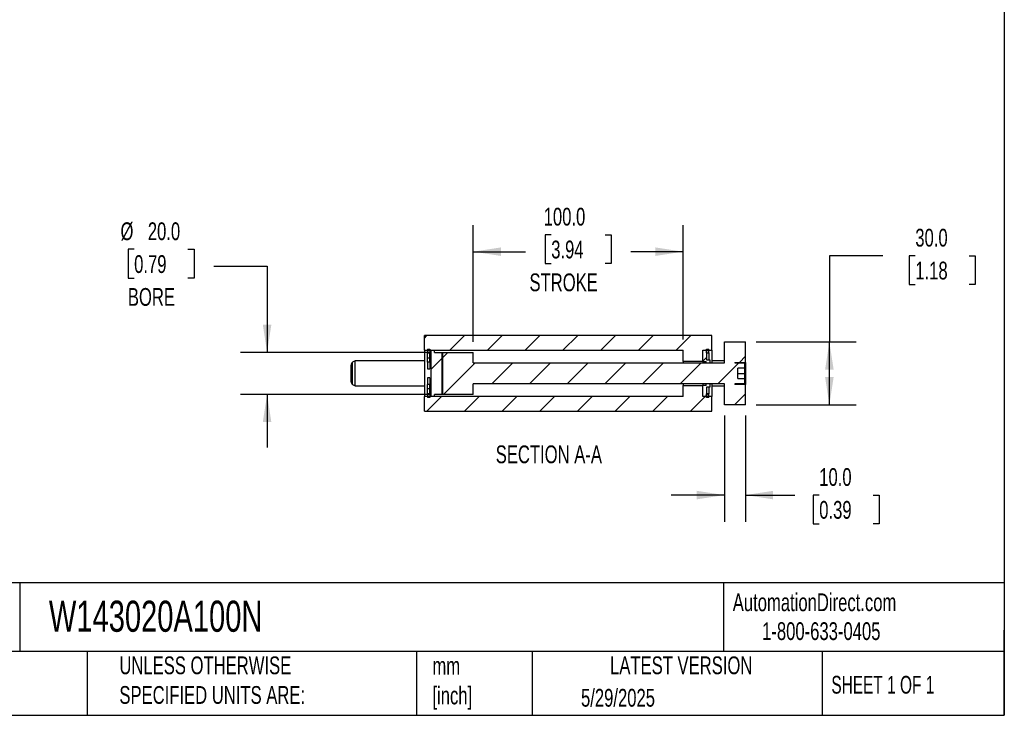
# Model space of a CAD drawing. Header units: millimetres. Extents: x 25 to 1092, y 25 to 838.
# Tile 3 of 4: x 623 to 1092, y 25 to 357. Entities that reach past the tile are written whole.
import ezdxf

# ---------------------------------------------------------------- set-up
doc = ezdxf.new("R2010")
doc.units = ezdxf.units.MM
doc.header["$LTSCALE"] = 4
doc.linetypes.add('SLD-Solid', pattern=[0])
doc.layers.add('DIMENSIONS', color=140, linetype='SLD-Solid', lineweight=25)
doc.layers.add('TEXT', color=140, linetype='SLD-Solid', lineweight=25)
doc.layers.add('HATCH', color=6, linetype='SLD-Solid')
doc.styles.add('SLDTEXTSTYLE0', font='TXT', dxfattribs={"width": 0.7})
doc.styles.add('SLDTEXTSTYLE1', font='TXT', dxfattribs={"width": 0.65})
doc.dimstyles.new('SLDDIMSTYLE0', dxfattribs={"dimtxt": 8.632031, "dimasz": 13.208, "dimexe": 0, "dimexo": 0.0625, "dimgap": 2.158008, "dimtad": 0, "dimtih": 1, "dimtoh": 1, "dimrnd": 1e-09, "dimzin": 4, "dimdsep": 46, "dimtxsty": 'SLDTEXTSTYLE0', "dimsah": 1, "dimcen": 0.09, "dimadec": 0, "dimazin": 1, "dimtfac": 1, "dimtmove": 0, "dimatfit": 0, "dimfxl": 0, "dimfrac": 2, "dimtolj": 1, "dimtzin": 12, "dimarcsym": 0})
doc.dimstyles.new('SLDDIMSTYLE2', dxfattribs={"dimtxt": 8.632031, "dimasz": 13.208, "dimexe": 0, "dimexo": 0.0625, "dimgap": 2.158008, "dimtad": 0, "dimtih": 1, "dimtoh": 1, "dimrnd": 1e-09, "dimzin": 4, "dimdsep": 46, "dimtxsty": 'SLDTEXTSTYLE0', "dimsah": 1, "dimcen": 0.09, "dimadec": 0, "dimazin": 1, "dimtfac": 1, "dimtofl": 0, "dimtmove": 0, "dimatfit": 3, "dimfxl": 0, "dimfrac": 2, "dimtolj": 1, "dimtzin": 12, "dimarcsym": 0})

# ---------------------------------------------------------------- blocks, each defined once
blk = doc.blocks.new('_D_29')
at = {"layer": 'DIMENSIONS'}
for p, q in [((677.46, 247.48), (674.57, 247.48)), ((674.57, 247.48), (674.57, 233.76)), ((703.12, 247.48), (706.01, 247.48)), ((706.01, 247.48), (706.01, 233.76)), ((715.43, 239.41), (740.83, 239.41)), ((740.83, 239.41), (740.83, 198.36)), ((674.57, 233.76), (677.46, 233.76)), ((706.01, 233.76), (703.12, 233.76)), ((819, 198.36), (728.13, 198.36)), ((819, 178.36), (728.13, 178.36)), ((740.83, 178.36), (740.83, 152.96))]:
    blk.add_line(p, q, dxfattribs=at)
for points in [[(740.83, 198.36), (742.86, 211.57), (738.79, 211.57)], [(740.83, 178.36), (738.79, 165.15), (742.86, 165.15)]]:
    blk.add_solid(points, dxfattribs=at)
at = {"layer": 'DIMENSIONS', "char_height": 8.467, "attachment_point": 1, "style": 'SLDTEXTSTYLE0'}
for s, insert in [('%%c', (670.95, 260.33)), ('20.0', (683.98, 260.33)), ('0.79', (677.46, 244.68)), ('BORE', (674.48, 229.03))]:
    blk.add_mtext(s, dxfattribs=dict(at, insert=insert))
blk = doc.blocks.new('_D_30')
at = {"layer": 'DIMENSIONS'}
for p, q in [((839.08, 203.44), (839.08, 259.06)), ((939.08, 204.44), (939.08, 259.06)), ((876.25, 254.43), (873.35, 254.43)), ((873.35, 254.43), (873.35, 240.71)), ((901.9, 254.43), (904.8, 254.43)), ((904.8, 254.43), (904.8, 240.71)), ((839.08, 246.36), (863.96, 246.36)), ((939.08, 246.36), (914.2, 246.36)), ((873.35, 240.71), (876.25, 240.71)), ((904.8, 240.71), (901.9, 240.71))]:
    blk.add_line(p, q, dxfattribs=at)
for points in [[(839.08, 246.36), (852.28, 244.33), (852.28, 248.39)], [(939.08, 246.36), (925.87, 248.39), (925.87, 244.33)]]:
    blk.add_solid(points, dxfattribs=at)
at = {"layer": 'DIMENSIONS', "char_height": 8.467, "attachment_point": 1, "style": 'SLDTEXTSTYLE0'}
for s, insert in [('100.0', (872.66, 267.28)), ('3.94', (876.25, 251.63)), ('STROKE', (865.89, 235.98))]:
    blk.add_mtext(s, dxfattribs=dict(at, insert=insert))
blk = doc.blocks.new('_D_31')
at = {"layer": 'DIMENSIONS'}
for p, q in [((958.83, 168.28), (958.83, 117.66)), ((968.83, 168.28), (968.83, 117.66)), ((958.83, 130.36), (933.43, 130.36)), ((968.83, 130.36), (992.29, 130.36)), ((1003.99, 130.36), (1001.09, 130.36)), ((1001.09, 130.36), (1001.09, 116.64)), ((1029.64, 130.36), (1032.54, 130.36)), ((1032.54, 130.36), (1032.54, 116.64)), ((1001.09, 116.64), (1003.99, 116.64)), ((1032.54, 116.64), (1029.64, 116.64))]:
    blk.add_line(p, q, dxfattribs=at)
for points in [[(958.83, 130.36), (945.62, 132.39), (945.62, 128.33)], [(968.83, 130.36), (982.03, 128.33), (982.03, 132.39)]]:
    blk.add_solid(points, dxfattribs=at)
at = {"layer": 'DIMENSIONS', "char_height": 8.467, "attachment_point": 1, "style": 'SLDTEXTSTYLE0'}
for s, insert in [('10.0', (1003.99, 143.2)), ('0.39', (1003.99, 127.55))]:
    blk.add_mtext(s, dxfattribs=dict(at, insert=insert))
blk = doc.blocks.new('_D_32')
at = {"layer": 'DIMENSIONS'}
for p, q in [((1034.23, 244.41), (1008.83, 244.41)), ((1008.83, 244.41), (1008.83, 203.36)), ((1049.78, 244.41), (1046.89, 244.41)), ((1046.89, 244.41), (1046.89, 230.69)), ((1075.44, 244.41), (1078.33, 244.41)), ((1078.33, 244.41), (1078.33, 230.69)), ((1046.89, 230.69), (1049.78, 230.69)), ((1078.33, 230.69), (1075.44, 230.69)), ((973.91, 203.36), (1021.53, 203.36)), ((1008.83, 173.36), (1008.83, 203.36)), ((973.91, 173.36), (1021.53, 173.36))]:
    blk.add_line(p, q, dxfattribs=at)
for points in [[(1008.83, 203.36), (1006.79, 190.15), (1010.86, 190.15)], [(1008.83, 173.36), (1010.86, 186.57), (1006.79, 186.57)]]:
    blk.add_solid(points, dxfattribs=at)
at = {"layer": 'DIMENSIONS', "char_height": 8.467, "attachment_point": 1, "style": 'SLDTEXTSTYLE0'}
for s, insert in [('30.0', (1049.78, 257.26)), ('1.18', (1049.78, 241.6))]:
    blk.add_mtext(s, dxfattribs=dict(at, insert=insert))

msp = doc.modelspace()

# ---------------------------------------------------------------- hatches: boundary and pattern name
at = {"layer": 'HATCH'}
h = msp.add_hatch(dxfattribs=at)
h.set_pattern_fill('ANSI31', color=256, scale=4, style=0)
h.paths.add_polyline_path([(952.826, 199.358), (952.826, 206.358), (815.826, 206.358), (815.826, 199.358), (939.076, 199.358), (939.076, 194.058), (948.576, 194.058), (948.576, 199.358)], flags=0)
h = msp.add_hatch(dxfattribs=at)
h.set_pattern_fill('ANSI31', color=256, scale=4, style=0)
edge = h.paths.add_edge_path(flags=0)
edge.add_line((958.826, 193.358), (839.076, 193.358))
edge.add_line((839.076, 193.358), (839.076, 198.358))
edge.add_line((839.076, 198.358), (824.076, 198.358))
edge.add_line((824.076, 198.358), (824.076, 178.358))
edge.add_line((824.076, 178.358), (839.076, 178.358))
edge.add_line((839.076, 178.358), (839.076, 183.358))
edge.add_line((839.076, 183.358), (958.826, 183.358))
edge.add_line((958.826, 183.358), (958.826, 173.358))
edge.add_line((958.826, 173.358), (968.826, 173.358))
edge.add_line((968.826, 173.358), (968.826, 183.108))
edge.add_line((968.826, 183.108), (963.826, 183.108))
edge.add_line((963.826, 183.108), (963.826, 183.358))
edge.add_line((963.826, 183.358), (968.076, 183.358))
edge.add_arc((968.076, 183.608), 0.25, 270, 360)
edge.add_line((968.326, 183.608), (968.326, 185.858))
edge.add_line((968.326, 185.858), (965.131, 185.858))
edge.add_line((965.131, 185.858), (965.131, 190.858))
edge.add_line((965.131, 190.858), (968.326, 190.858))
edge.add_line((968.326, 190.858), (968.326, 193.108))
edge.add_arc((968.076, 193.108), 0.25, 0, 90)
edge.add_line((968.076, 193.358), (963.826, 193.358))
edge.add_line((963.826, 193.358), (963.826, 193.608))
edge.add_line((963.826, 193.608), (968.826, 193.608))
edge.add_line((968.826, 193.608), (968.826, 203.358))
edge.add_line((968.826, 203.358), (958.826, 203.358))
edge.add_line((958.826, 203.358), (958.826, 193.358))
h = msp.add_hatch(dxfattribs=at)
h.set_pattern_fill('ANSI31', color=256, scale=4, style=0)
h.paths.add_polyline_path([(817.326, 199.834), (817.326, 198.098), (818.326, 198.098), (818.326, 199.834)], flags=0)
h = msp.add_hatch(dxfattribs=at)
h.set_pattern_fill('ANSI31', color=256, scale=4, style=0)
h.paths.add_polyline_path([(820.576, 199.358), (818.826, 199.358), (818.826, 177.358), (820.576, 177.358), (820.576, 178.358), (824.576, 178.358), (824.576, 198.358), (820.576, 198.358)], flags=0)
h = msp.add_hatch(dxfattribs=at)
h.set_pattern_fill('ANSI31', color=256, scale=4, style=0)
h.paths.add_polyline_path([(951.826, 194.858), (950.326, 194.858), (950.326, 199.358), (948.576, 199.358), (948.576, 194.058), (950.026, 194.058), (950.026, 193.358), (951.826, 193.358)], flags=0)
h = msp.add_hatch(dxfattribs=at)
h.set_pattern_fill('ANSI31', color=256, scale=4, style=0)
h.paths.add_polyline_path([(950.326, 199.834), (950.326, 198.098), (951.326, 198.098), (951.326, 199.834)], flags=0)
h = msp.add_hatch(dxfattribs=at)
h.set_pattern_fill('ANSI31', color=256, scale=4, style=0)
h.paths.add_polyline_path([(950.326, 181.858), (951.826, 181.858), (951.826, 183.358), (950.026, 183.358), (950.026, 182.658), (948.576, 182.658), (948.576, 177.358), (950.326, 177.358)], flags=0)
h = msp.add_hatch(dxfattribs=at)
h.set_pattern_fill('ANSI31', color=256, scale=4, style=0)
h.paths.add_polyline_path([(815.826, 177.358), (815.826, 170.358), (952.826, 170.358), (952.826, 177.358), (948.576, 177.358), (948.576, 182.658), (939.076, 182.658), (939.076, 177.358)], flags=0)
h = msp.add_hatch(dxfattribs=at)
h.set_pattern_fill('ANSI31', color=256, scale=4, style=0)
h.paths.add_polyline_path([(818.326, 176.881), (818.326, 178.618), (817.326, 178.618), (817.326, 176.881)], flags=0)
h = msp.add_hatch(dxfattribs=at)
h.set_pattern_fill('ANSI31', color=256, scale=4, style=0)
h.paths.add_polyline_path([(951.326, 176.881), (951.326, 178.618), (950.326, 178.618), (950.326, 176.881)], flags=0)

# ---------------------------------------------------------------- linework, layer by layer
for p, q in [((952.826, 206.358), (815.826, 206.358)), ((815.826, 199.358), (815.826, 206.358)), ((952.826, 199.358), (952.826, 206.358)), ((958.826, 203.358), (968.826, 203.358)), ((958.826, 193.358), (958.826, 203.358)), ((968.826, 193.608), (968.826, 203.358)), ((815.826, 199.358), (939.076, 199.358)), ((815.826, 199.358), (815.826, 177.358)), ((817.326, 199.834), (818.326, 199.834)), ((817.326, 199.834), (817.326, 198.098)), ((817.326, 198.098), (818.326, 198.098)), ((817.326, 195.673), (817.326, 198.098)), ((818.326, 199.834), (818.326, 198.098)), ((818.326, 195.673), (818.326, 198.098)), ((818.826, 199.358), (820.576, 199.358)), ((818.826, 199.358), (818.826, 177.358)), ((820.576, 198.358), (820.576, 199.358)), ((820.576, 198.358), (824.576, 198.358)), ((824.076, 198.358), (824.076, 178.358)), ((824.076, 198.358), (839.076, 198.358)), ((824.576, 178.358), (824.576, 198.358)), ((839.076, 193.358), (839.076, 198.358)), ((939.076, 194.058), (939.076, 199.358)), ((948.576, 199.358), (950.326, 199.358)), ((948.576, 194.058), (948.576, 199.358)), ((948.576, 199.358), (952.826, 199.358)), ((948.576, 194.058), (948.576, 199.358)), ((950.326, 199.834), (951.326, 199.834)), ((950.326, 198.098), (950.326, 199.834)), ((950.326, 199.358), (950.326, 194.858)), ((950.326, 198.098), (951.326, 198.098)), ((951.326, 198.098), (951.326, 199.834)), ((951.326, 198.098), (951.326, 194.858)), ((952.826, 199.358), (952.826, 193.358)), ((782.826, 194.358), (781.576, 193.636)), ((781.576, 183.079), (781.576, 193.636)), ((815.826, 194.358), (782.826, 194.358)), ((782.826, 182.358), (782.826, 194.358)), ((818.326, 195.673), (817.326, 195.673)), ((817.326, 193.634), (817.326, 195.673)), ((818.326, 193.634), (817.326, 193.634)), ((817.326, 193.634), (817.326, 190.468)), ((818.326, 193.634), (818.326, 195.673)), ((818.326, 193.634), (818.326, 190.468)), ((839.076, 193.358), (958.826, 193.358)), ((948.576, 194.058), (939.076, 194.058)), ((939.076, 194.058), (939.076, 193.358)), ((948.576, 194.058), (950.026, 194.058)), ((948.576, 194.058), (948.576, 193.358)), ((948.576, 194.058), (948.576, 193.358)), ((950.026, 193.358), (950.026, 194.058)), ((950.026, 193.358), (951.826, 193.358)), ((950.326, 194.858), (951.826, 194.858)), ((951.826, 194.858), (951.826, 193.358)), ((958.826, 194.358), (952.826, 194.358)), ((963.826, 193.608), (968.826, 193.608)), ((963.826, 193.608), (963.826, 193.358)), ((963.826, 193.358), (968.076, 193.358)), ((968.326, 193.108), (968.326, 190.858)), ((968.826, 193.608), (968.826, 183.108)), ((780.826, 184.378), (780.826, 192.337)), ((817.326, 190.468), (818.326, 190.468)), ((968.326, 190.858), (965.131, 190.858)), ((965.131, 185.858), (965.131, 190.858)), ((965.131, 188.358), (968.326, 188.358)), ((968.326, 190.858), (968.326, 188.358)), ((968.326, 188.358), (968.326, 185.858)), ((781.576, 183.079), (782.826, 182.358)), ((818.326, 186.248), (817.326, 186.248)), ((817.326, 186.248), (817.326, 183.081)), ((818.326, 183.081), (817.326, 183.081)), ((817.326, 181.042), (817.326, 183.081)), ((818.326, 186.248), (818.326, 183.081)), ((818.326, 181.042), (818.326, 183.081)), ((958.826, 183.358), (839.076, 183.358)), ((839.076, 178.358), (839.076, 183.358)), ((939.076, 183.358), (939.076, 182.658)), ((948.576, 183.358), (948.576, 182.658)), ((948.576, 183.358), (948.576, 182.658)), ((950.026, 182.658), (950.026, 183.358)), ((951.826, 183.358), (950.026, 183.358)), ((951.826, 183.358), (951.826, 181.858)), ((952.826, 183.358), (952.826, 177.358)), ((958.826, 173.358), (958.826, 183.358)), ((968.076, 183.358), (963.826, 183.358)), ((963.826, 183.358), (963.826, 183.108)), ((968.826, 183.108), (963.826, 183.108)), ((965.131, 185.858), (968.326, 185.858)), ((968.326, 185.858), (968.326, 183.608)), ((968.826, 173.358), (968.826, 183.108)), ((782.826, 182.358), (815.826, 182.358)), ((818.326, 181.042), (817.326, 181.042)), ((817.326, 178.618), (817.326, 181.042)), ((817.326, 178.618), (817.326, 176.881)), ((818.326, 178.618), (817.326, 178.618)), ((818.326, 178.618), (818.326, 181.042)), ((818.326, 178.618), (818.326, 176.881)), ((824.576, 178.358), (820.576, 178.358)), ((820.576, 177.358), (820.576, 178.358)), ((839.076, 178.358), (824.076, 178.358)), ((939.076, 177.358), (939.076, 182.658)), ((939.076, 182.658), (948.576, 182.658)), ((948.576, 177.358), (948.576, 182.658)), ((950.026, 182.658), (948.576, 182.658)), ((948.576, 177.358), (948.576, 182.658)), ((951.826, 181.858), (950.326, 181.858)), ((950.326, 181.858), (950.326, 177.358)), ((951.326, 178.618), (950.326, 178.618)), ((950.326, 176.881), (950.326, 178.618)), ((951.326, 181.858), (951.326, 178.618)), ((951.326, 176.881), (951.326, 178.618)), ((952.826, 182.358), (958.826, 182.358)), ((939.076, 177.358), (815.826, 177.358)), ((815.826, 170.358), (815.826, 177.358)), ((818.326, 176.881), (817.326, 176.881)), ((820.576, 177.358), (818.826, 177.358)), ((950.326, 177.358), (948.576, 177.358)), ((952.826, 177.358), (948.576, 177.358)), ((951.326, 176.881), (950.326, 176.881)), ((952.826, 170.358), (952.826, 177.358)), ((815.826, 170.358), (952.826, 170.358)), ((968.826, 173.358), (958.826, 173.358))]:
    msp.add_line(p, q)
for centre, radius, start, end in [((782.326, 192.337), 1.5, 120, 180), ((968.076, 193.108), 0.25, 0, 90), ((782.326, 184.378), 1.5, 180, 240), ((968.076, 183.608), 0.25, 270, 0)]:
    msp.add_arc(centre, radius, start, end)
at = {"layer": 'TEXT'}
for p, q in [((1092.2, 838.2), (1092.2, 25.4)), ((1092.2, 88.504), (25.4, 88.504)), ((623.036, 88.504), (623.036, 55.88)), ((958.302, 88.504), (958.302, 55.88)), ((1092.2, 25.4), (1092.2, 66.04)), ((1092.2, 55.88), (25.4, 55.88)), ((655.121, 55.88), (655.121, 25.4)), ((812.097, 55.88), (812.097, 25.4)), ((867.248, 55.88), (867.248, 25.4)), ((1005.395, 55.88), (1005.395, 25.4)), ((25.4, 25.4), (1092.2, 25.4))]:
    msp.add_line(p, q, dxfattribs=at)

# ---------------------------------------------------------------- texts
for s, insert, char_height, attachment_point, style in [('SECTION A-A', (875.119, 154.012), 8.46667, 2, 'SLDTEXTSTYLE0'), ('W143020A100N', (636.831, 80.026), 14.81667, 1, 'SLDTEXTSTYLE0'), ('AutomationDirect.com', (962.78, 83.506), 8.46667, 1, 'SLDTEXTSTYLE0'), ('1-800-633-0405', (976.766, 69.748), 8.46667, 1, 'SLDTEXTSTYLE0'), ('UNLESS OTHERWISE ^JSPECIFIED UNITS ARE:', (670.432, 53.442), 8.46667, 1, 'SLDTEXTSTYLE0'), ('LATEST VERSION', (938.209, 53.456), 8.46667, 2, 'SLDTEXTSTYLE0'), ('mm^J[inch]', (819.629, 53.189), 8.4667, 1, 'SLDTEXTSTYLE0'), ('SHEET 1 OF 1', (1009.765, 44.206), 8.46667, 1, 'SLDTEXTSTYLE1'), ('5/29/2025', (890.451, 37.988), 8.4667, 1, 'SLDTEXTSTYLE0')]:
    msp.add_mtext(s, dxfattribs=dict(at, insert=insert, char_height=char_height, attachment_point=attachment_point, style=style))

# ---------------------------------------------------------------- dimensions: what is measured, and where the dimension line sits
at = {"layer": 'DIMENSIONS'}
dim = msp.add_linear_dim(base=(939.076, 246.358), p1=(839.076, 198.358), p2=(939.076, 199.358), text='<>\\PSTROKE', dimstyle='SLDDIMSTYLE2', dxfattribs=at)
dim.commit()
dim.dimension.update_dxf_attribs({"geometry": '_D_30', "text_midpoint": (889.076, 246.358), "dimtype": 160})
dim = msp.add_linear_dim(base=(740.826, 178.358), p1=(824.076, 198.358), p2=(824.076, 178.358), angle=90, text='%%c<>\\PBORE', dimstyle='SLDDIMSTYLE0', dxfattribs=at)
dim.commit()
dim.dimension.update_dxf_attribs({"geometry": '_D_29', "text_midpoint": (740.826, 239.409), "dimtype": 160})
dim = msp.add_linear_dim(base=(1008.826, 203.358), p1=(968.826, 173.358), p2=(968.826, 203.358), angle=90, dimstyle='SLDDIMSTYLE2', dxfattribs=at)
dim.commit()
dim.dimension.update_dxf_attribs({"geometry": '_D_32', "text_midpoint": (1008.826, 244.409), "dimtype": 160})
dim = msp.add_linear_dim(base=(958.826, 130.358), p1=(968.826, 173.358), p2=(958.826, 173.358), dimstyle='SLDDIMSTYLE0', dxfattribs=at)
dim.commit()
dim.dimension.update_dxf_attribs({"geometry": '_D_31', "text_midpoint": (1016.816, 130.358), "dimtype": 160})

doc.saveas('drawing.dxf')
